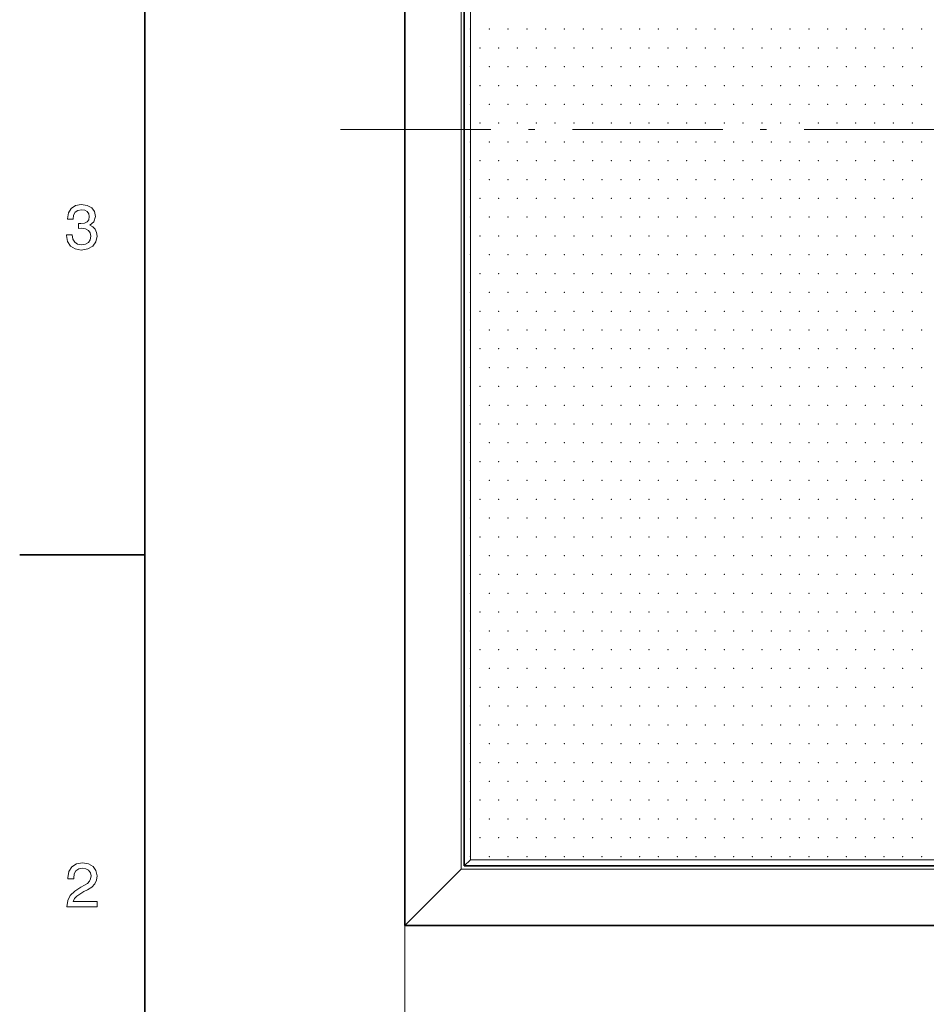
# Model space of a CAD drawing. Extents: x 0 to 354, y 0 to 250.
# Tile 2 of 14: x 0 to 72, y 89 to 168. Entities that reach past the tile are written whole.
import ezdxf

# ---------------------------------------------------------------- set-up
doc = ezdxf.new("R2010")
doc.units = 0
doc.linetypes.add('DASHDOT', pattern=[18.5, 12, -3, 0.5, -3])

msp = doc.modelspace()

# ---------------------------------------------------------------- linework, layer by layer
at = {"color": 7, "lineweight": 35}
for p, q in [((10, 240), (10, 10)), ((30.724258, 222.439438), (30.724258, 95.439438)), ((35.474258, 100.189438), (35.474258, 217.689438)), ((35.474258, 100.189438), (123.724258, 100.189438)), ((30.724258, 95.439438), (128.224258, 95.439438))]:
    msp.add_line(p, q, dxfattribs=at)
at = {"color": 7, "lineweight": 13}
for p, q in [((35.224258, 217.939438), (35.224258, 99.939438)), ((35.974258, 217.189438), (35.974258, 100.689438)), ((35.974258, 100.689438), (123.474258, 100.689438)), ((35.224258, 99.939438), (123.724258, 99.939438))]:
    msp.add_line(p, q, dxfattribs=at)
at = {"color": 7, "linetype": 'DASHDOT', "lineweight": 13}
msp.add_line((25.602386, 158.939438), (133.34613, 158.939438), dxfattribs=at)
at = {"color": 7, "lineweight": 35, "ltscale": 0.25}
msp.add_line((10, 125), (0, 125), dxfattribs=at)
at = {"color": 7, "lineweight": 35, "ltscale": 0.017678}
msp.add_line((35.974258, 100.689438), (35.474258, 100.189438), dxfattribs=at)
at = {"color": 7, "lineweight": 35, "ltscale": 0.159099}
msp.add_line((35.224258, 99.939438), (30.724258, 95.439438), dxfattribs=at)
at = {"color": 7, "lineweight": 13, "ltscale": 0.378402}
msp.add_line((30.724258, 95.439438), (30.724258, 80.30336), dxfattribs=at)
at = {"color": 7, "lineweight": 13}
for points in [[(3.729107, 150.51622), (3.729107, 150.480911), (3.809798, 149.996765), (4.04683, 149.633652), (4.420029, 149.401657), (4.914265, 149.315933), (5.438761, 149.401657), (5.832132, 149.623566), (6.084294, 149.976593), (6.175072, 150.430481), (6.134727, 150.728027), (6.023775, 150.970108), (5.842219, 151.156708), (5.600144, 151.292877), (5.927954, 151.565216), (6.043948, 151.998932), (5.9683, 152.392303), (5.751441, 152.68985), (5.398415, 152.87645), (4.914265, 152.942017), (4.460375, 152.861313), (4.112392, 152.63942), (3.885447, 152.286392), (3.809798, 151.817368), (3.809798, 151.782074), (4.258646, 151.782074), (4.298991, 152.104828), (4.430115, 152.336823), (4.641931, 152.478027), (4.939481, 152.528473), (5.201729, 152.488113), (5.393372, 152.382217), (5.509366, 152.210739), (5.554755, 151.97876), (5.509366, 151.731628), (5.388329, 151.565216), (5.176513, 151.46434), (4.889049, 151.434082), (4.692363, 151.439133), (4.692363, 151.04071), (4.939481, 151.050797), (5.257205, 151.005417), (5.494236, 150.884369), (5.635447, 150.687683), (5.685879, 150.430481), (5.630404, 150.13797), (5.48415, 149.921112), (5.252162, 149.784943), (4.944524, 149.739563), (4.626801, 149.789993), (4.394813, 149.941284), (4.248559, 150.183365), (4.193084, 150.51622)], [(3.769452, 96.916786), (6.175072, 96.916786), (6.175072, 97.350502), (4.273775, 97.350502), (4.379683, 97.587532), (4.561239, 97.784218), (5.121037, 98.142288), (5.418588, 98.293587), (5.751441, 98.510445), (5.988473, 98.762604), (6.12464, 99.060158), (6.175072, 99.398056), (6.089337, 99.821686), (5.852305, 100.154541), (5.489193, 100.366356), (5.020173, 100.442001), (4.536023, 100.35627), (4.167868, 100.119232), (3.930836, 99.740997), (3.850144, 99.241714), (3.850144, 99.171112), (4.309078, 99.171112), (4.309078, 99.211456), (4.354467, 99.554398), (4.490634, 99.806557), (4.707493, 99.967941), (4.994957, 100.023415), (5.287464, 99.972984), (5.504323, 99.846901), (5.645533, 99.650215), (5.695965, 99.403099), (5.660663, 99.171112), (5.564841, 98.974426), (5.403458, 98.802956), (5.181556, 98.651657), (4.884006, 98.490273), (4.38977, 98.177589), (4.041787, 97.844742), (3.835014, 97.441284), (3.769452, 96.931915)]]:
    msp.add_lwpolyline(points, close=True, dxfattribs=at)
at = {"color": 7, "lineweight": 5}
for p in [(35.974258, 166.939438), (37.474258, 166.939438), (38.974258, 166.939438), (40.474258, 166.939438), (41.974258, 166.939438), (43.474258, 166.939438), (44.974258, 166.939438), (46.474258, 166.939438), (47.974258, 166.939438), (49.474258, 166.939438), (50.974258, 166.939438), (52.474258, 166.939438), (53.974258, 166.939438), (55.474258, 166.939438), (56.974258, 166.939438), (58.474258, 166.939438), (59.974258, 166.939438), (61.474258, 166.939438), (62.974258, 166.939438), (64.474258, 166.939438), (65.974258, 166.939438), (67.474258, 166.939438), (68.974258, 166.939438), (70.474258, 166.939438), (71.974258, 166.939438), (36.724258, 165.439438), (38.224258, 165.439438), (39.724258, 165.439438), (41.224258, 165.439438), (42.724258, 165.439438), (44.224258, 165.439438), (45.724258, 165.439438), (47.224258, 165.439438), (48.724258, 165.439438), (50.224258, 165.439438), (51.724258, 165.439438), (53.224258, 165.439438), (54.724258, 165.439438), (56.224258, 165.439438), (57.724258, 165.439438), (59.224258, 165.439438), (60.724258, 165.439438), (62.224258, 165.439438), (63.724258, 165.439438), (65.224258, 165.439438), (66.724258, 165.439438), (68.224258, 165.439438), (69.724258, 165.439438), (71.224258, 165.439438), (35.974258, 163.939438), (37.474258, 163.939438), (38.974258, 163.939438), (40.474258, 163.939438), (41.974258, 163.939438), (43.474258, 163.939438), (44.974258, 163.939438), (46.474258, 163.939438), (47.974258, 163.939438), (49.474258, 163.939438), (50.974258, 163.939438), (52.474258, 163.939438), (53.974258, 163.939438), (55.474258, 163.939438), (56.974258, 163.939438), (58.474258, 163.939438), (59.974258, 163.939438), (61.474258, 163.939438), (62.974258, 163.939438), (64.474258, 163.939438), (65.974258, 163.939438), (67.474258, 163.939438), (68.974258, 163.939438), (70.474258, 163.939438), (71.974258, 163.939438), (36.724258, 162.439438), (38.224258, 162.439438), (39.724258, 162.439438), (41.224258, 162.439438), (42.724258, 162.439438), (44.224258, 162.439438), (45.724258, 162.439438), (47.224258, 162.439438), (48.724258, 162.439438), (50.224258, 162.439438), (51.724258, 162.439438), (53.224258, 162.439438), (54.724258, 162.439438), (56.224258, 162.439438), (57.724258, 162.439438), (59.224258, 162.439438), (60.724258, 162.439438), (62.224258, 162.439438), (63.724258, 162.439438), (65.224258, 162.439438), (66.724258, 162.439438), (68.224258, 162.439438), (69.724258, 162.439438), (71.224258, 162.439438), (35.974258, 160.939438), (37.474258, 160.939438), (38.974258, 160.939438), (40.474258, 160.939438), (41.974258, 160.939438), (43.474258, 160.939438), (44.974258, 160.939438), (46.474258, 160.939438), (47.974258, 160.939438), (49.474258, 160.939438), (50.974258, 160.939438), (52.474258, 160.939438), (53.974258, 160.939438), (55.474258, 160.939438), (56.974258, 160.939438), (58.474258, 160.939438), (59.974258, 160.939438), (61.474258, 160.939438), (62.974258, 160.939438), (64.474258, 160.939438), (65.974258, 160.939438), (67.474258, 160.939438), (68.974258, 160.939438), (70.474258, 160.939438), (71.974258, 160.939438), (36.724258, 159.439438), (38.224258, 159.439438), (39.724258, 159.439438), (41.224258, 159.439438), (42.724258, 159.439438), (44.224258, 159.439438), (45.724258, 159.439438), (47.224258, 159.439438), (48.724258, 159.439438), (50.224258, 159.439438), (51.724258, 159.439438), (53.224258, 159.439438), (54.724258, 159.439438), (56.224258, 159.439438), (57.724258, 159.439438), (59.224258, 159.439438), (60.724258, 159.439438), (62.224258, 159.439438), (63.724258, 159.439438), (65.224258, 159.439438), (66.724258, 159.439438), (68.224258, 159.439438), (69.724258, 159.439438), (71.224258, 159.439438), (35.974258, 157.939438), (37.474258, 157.939438), (38.974258, 157.939438), (40.474258, 157.939438), (41.974258, 157.939438), (43.474258, 157.939438), (44.974258, 157.939438), (46.474258, 157.939438), (47.974258, 157.939438), (49.474258, 157.939438), (50.974258, 157.939438), (52.474258, 157.939438), (53.974258, 157.939438), (55.474258, 157.939438), (56.974258, 157.939438), (58.474258, 157.939438), (59.974258, 157.939438), (61.474258, 157.939438), (62.974258, 157.939438), (64.474258, 157.939438), (65.974258, 157.939438), (67.474258, 157.939438), (68.974258, 157.939438), (70.474258, 157.939438), (71.974258, 157.939438), (36.724258, 156.439438), (38.224258, 156.439438), (39.724258, 156.439438), (41.224258, 156.439438), (42.724258, 156.439438), (44.224258, 156.439438), (45.724258, 156.439438), (47.224258, 156.439438), (48.724258, 156.439438), (50.224258, 156.439438), (51.724258, 156.439438), (53.224258, 156.439438), (54.724258, 156.439438), (56.224258, 156.439438), (57.724258, 156.439438), (59.224258, 156.439438), (60.724258, 156.439438), (62.224258, 156.439438), (63.724258, 156.439438), (65.224258, 156.439438), (66.724258, 156.439438), (68.224258, 156.439438), (69.724258, 156.439438), (71.224258, 156.439438), (35.974258, 154.939438), (37.474258, 154.939438), (38.974258, 154.939438), (40.474258, 154.939438), (41.974258, 154.939438), (43.474258, 154.939438), (44.974258, 154.939438), (46.474258, 154.939438), (47.974258, 154.939438), (49.474258, 154.939438), (50.974258, 154.939438), (52.474258, 154.939438), (53.974258, 154.939438), (55.474258, 154.939438), (56.974258, 154.939438), (58.474258, 154.939438), (59.974258, 154.939438), (61.474258, 154.939438), (62.974258, 154.939438), (64.474258, 154.939438), (65.974258, 154.939438), (67.474258, 154.939438), (68.974258, 154.939438), (70.474258, 154.939438), (71.974258, 154.939438), (36.724258, 153.439438), (38.224258, 153.439438), (39.724258, 153.439438), (41.224258, 153.439438), (42.724258, 153.439438), (44.224258, 153.439438), (45.724258, 153.439438), (47.224258, 153.439438), (48.724258, 153.439438), (50.224258, 153.439438), (51.724258, 153.439438), (53.224258, 153.439438), (54.724258, 153.439438), (56.224258, 153.439438), (57.724258, 153.439438), (59.224258, 153.439438), (60.724258, 153.439438), (62.224258, 153.439438), (63.724258, 153.439438), (65.224258, 153.439438), (66.724258, 153.439438), (68.224258, 153.439438), (69.724258, 153.439438), (71.224258, 153.439438), (35.974258, 151.939438), (37.474258, 151.939438), (38.974258, 151.939438), (40.474258, 151.939438), (41.974258, 151.939438), (43.474258, 151.939438), (44.974258, 151.939438), (46.474258, 151.939438), (47.974258, 151.939438), (49.474258, 151.939438), (50.974258, 151.939438), (52.474258, 151.939438), (53.974258, 151.939438), (55.474258, 151.939438), (56.974258, 151.939438), (58.474258, 151.939438), (59.974258, 151.939438), (61.474258, 151.939438), (62.974258, 151.939438), (64.474258, 151.939438), (65.974258, 151.939438), (67.474258, 151.939438), (68.974258, 151.939438), (70.474258, 151.939438), (71.974258, 151.939438), (36.724258, 150.439438), (38.224258, 150.439438), (39.724258, 150.439438), (41.224258, 150.439438), (42.724258, 150.439438), (44.224258, 150.439438), (45.724258, 150.439438), (47.224258, 150.439438), (48.724258, 150.439438), (50.224258, 150.439438), (51.724258, 150.439438), (53.224258, 150.439438), (54.724258, 150.439438), (56.224258, 150.439438), (57.724258, 150.439438), (59.224258, 150.439438), (60.724258, 150.439438), (62.224258, 150.439438), (63.724258, 150.439438), (65.224258, 150.439438), (66.724258, 150.439438), (68.224258, 150.439438), (69.724258, 150.439438), (71.224258, 150.439438), (35.974258, 148.939438), (37.474258, 148.939438), (38.974258, 148.939438), (40.474258, 148.939438), (41.974258, 148.939438), (43.474258, 148.939438), (44.974258, 148.939438), (46.474258, 148.939438), (47.974258, 148.939438), (49.474258, 148.939438), (50.974258, 148.939438), (52.474258, 148.939438), (53.974258, 148.939438), (55.474258, 148.939438), (56.974258, 148.939438), (58.474258, 148.939438), (59.974258, 148.939438), (61.474258, 148.939438), (62.974258, 148.939438), (64.474258, 148.939438), (65.974258, 148.939438), (67.474258, 148.939438), (68.974258, 148.939438), (70.474258, 148.939438), (71.974258, 148.939438), (36.724258, 147.439438), (38.224258, 147.439438), (39.724258, 147.439438), (41.224258, 147.439438), (42.724258, 147.439438), (44.224258, 147.439438), (45.724258, 147.439438), (47.224258, 147.439438), (48.724258, 147.439438), (50.224258, 147.439438), (51.724258, 147.439438), (53.224258, 147.439438), (54.724258, 147.439438), (56.224258, 147.439438), (57.724258, 147.439438), (59.224258, 147.439438), (60.724258, 147.439438), (62.224258, 147.439438), (63.724258, 147.439438), (65.224258, 147.439438), (66.724258, 147.439438), (68.224258, 147.439438), (69.724258, 147.439438), (71.224258, 147.439438), (35.974258, 145.939438), (37.474258, 145.939438), (38.974258, 145.939438), (40.474258, 145.939438), (41.974258, 145.939438), (43.474258, 145.939438), (44.974258, 145.939438), (46.474258, 145.939438), (47.974258, 145.939438), (49.474258, 145.939438), (50.974258, 145.939438), (52.474258, 145.939438), (53.974258, 145.939438), (55.474258, 145.939438), (56.974258, 145.939438), (58.474258, 145.939438), (59.974258, 145.939438), (61.474258, 145.939438), (62.974258, 145.939438), (64.474258, 145.939438), (65.974258, 145.939438), (67.474258, 145.939438), (68.974258, 145.939438), (70.474258, 145.939438), (71.974258, 145.939438), (36.724258, 144.439438), (38.224258, 144.439438), (39.724258, 144.439438), (41.224258, 144.439438), (42.724258, 144.439438), (44.224258, 144.439438), (45.724258, 144.439438), (47.224258, 144.439438), (48.724258, 144.439438), (50.224258, 144.439438), (51.724258, 144.439438), (53.224258, 144.439438), (54.724258, 144.439438), (56.224258, 144.439438), (57.724258, 144.439438), (59.224258, 144.439438), (60.724258, 144.439438), (62.224258, 144.439438), (63.724258, 144.439438), (65.224258, 144.439438), (66.724258, 144.439438), (68.224258, 144.439438), (69.724258, 144.439438), (71.224258, 144.439438), (35.974258, 142.939438), (37.474258, 142.939438), (38.974258, 142.939438), (40.474258, 142.939438), (41.974258, 142.939438), (43.474258, 142.939438), (44.974258, 142.939438), (46.474258, 142.939438), (47.974258, 142.939438), (49.474258, 142.939438), (50.974258, 142.939438), (52.474258, 142.939438), (53.974258, 142.939438), (55.474258, 142.939438), (56.974258, 142.939438), (58.474258, 142.939438), (59.974258, 142.939438), (61.474258, 142.939438), (62.974258, 142.939438), (64.474258, 142.939438), (65.974258, 142.939438), (67.474258, 142.939438), (68.974258, 142.939438), (70.474258, 142.939438), (71.974258, 142.939438), (36.724258, 141.439438), (38.224258, 141.439438), (39.724258, 141.439438), (41.224258, 141.439438), (42.724258, 141.439438), (44.224258, 141.439438), (45.724258, 141.439438), (47.224258, 141.439438), (48.724258, 141.439438), (50.224258, 141.439438), (51.724258, 141.439438), (53.224258, 141.439438), (54.724258, 141.439438), (56.224258, 141.439438), (57.724258, 141.439438), (59.224258, 141.439438), (60.724258, 141.439438), (62.224258, 141.439438), (63.724258, 141.439438), (65.224258, 141.439438), (66.724258, 141.439438), (68.224258, 141.439438), (69.724258, 141.439438), (71.224258, 141.439438), (35.974258, 139.939438), (37.474258, 139.939438), (38.974258, 139.939438), (40.474258, 139.939438), (41.974258, 139.939438), (43.474258, 139.939438), (44.974258, 139.939438), (46.474258, 139.939438), (47.974258, 139.939438), (49.474258, 139.939438), (50.974258, 139.939438), (52.474258, 139.939438), (53.974258, 139.939438), (55.474258, 139.939438), (56.974258, 139.939438), (58.474258, 139.939438), (59.974258, 139.939438), (61.474258, 139.939438), (62.974258, 139.939438), (64.474258, 139.939438), (65.974258, 139.939438), (67.474258, 139.939438), (68.974258, 139.939438), (70.474258, 139.939438), (71.974258, 139.939438), (36.724258, 138.439438), (38.224258, 138.439438), (39.724258, 138.439438), (41.224258, 138.439438), (42.724258, 138.439438), (44.224258, 138.439438), (45.724258, 138.439438), (47.224258, 138.439438), (48.724258, 138.439438), (50.224258, 138.439438), (51.724258, 138.439438), (53.224258, 138.439438), (54.724258, 138.439438), (56.224258, 138.439438), (57.724258, 138.439438), (59.224258, 138.439438), (60.724258, 138.439438), (62.224258, 138.439438), (63.724258, 138.439438), (65.224258, 138.439438), (66.724258, 138.439438), (68.224258, 138.439438), (69.724258, 138.439438), (71.224258, 138.439438), (35.974258, 136.939438), (37.474258, 136.939438), (38.974258, 136.939438), (40.474258, 136.939438), (41.974258, 136.939438), (43.474258, 136.939438), (44.974258, 136.939438), (46.474258, 136.939438), (47.974258, 136.939438), (49.474258, 136.939438), (50.974258, 136.939438), (52.474258, 136.939438), (53.974258, 136.939438), (55.474258, 136.939438), (56.974258, 136.939438), (58.474258, 136.939438), (59.974258, 136.939438), (61.474258, 136.939438), (62.974258, 136.939438), (64.474258, 136.939438), (65.974258, 136.939438), (67.474258, 136.939438), (68.974258, 136.939438), (70.474258, 136.939438), (71.974258, 136.939438), (36.724258, 135.439438), (38.224258, 135.439438), (39.724258, 135.439438), (41.224258, 135.439438), (42.724258, 135.439438), (44.224258, 135.439438), (45.724258, 135.439438), (47.224258, 135.439438), (48.724258, 135.439438), (50.224258, 135.439438), (51.724258, 135.439438), (53.224258, 135.439438), (54.724258, 135.439438), (56.224258, 135.439438), (57.724258, 135.439438), (59.224258, 135.439438), (60.724258, 135.439438), (62.224258, 135.439438), (63.724258, 135.439438), (65.224258, 135.439438), (66.724258, 135.439438), (68.224258, 135.439438), (69.724258, 135.439438), (71.224258, 135.439438), (35.974258, 133.939438), (37.474258, 133.939438), (38.974258, 133.939438), (40.474258, 133.939438), (41.974258, 133.939438), (43.474258, 133.939438), (44.974258, 133.939438), (46.474258, 133.939438), (47.974258, 133.939438), (49.474258, 133.939438), (50.974258, 133.939438), (52.474258, 133.939438), (53.974258, 133.939438), (55.474258, 133.939438), (56.974258, 133.939438), (58.474258, 133.939438), (59.974258, 133.939438), (61.474258, 133.939438), (62.974258, 133.939438), (64.474258, 133.939438), (65.974258, 133.939438), (67.474258, 133.939438), (68.974258, 133.939438), (70.474258, 133.939438), (71.974258, 133.939438), (36.724258, 132.439438), (38.224258, 132.439438), (39.724258, 132.439438), (41.224258, 132.439438), (42.724258, 132.439438), (44.224258, 132.439438), (45.724258, 132.439438), (47.224258, 132.439438), (48.724258, 132.439438), (50.224258, 132.439438), (51.724258, 132.439438), (53.224258, 132.439438), (54.724258, 132.439438), (56.224258, 132.439438), (57.724258, 132.439438), (59.224258, 132.439438), (60.724258, 132.439438), (62.224258, 132.439438), (63.724258, 132.439438), (65.224258, 132.439438), (66.724258, 132.439438), (68.224258, 132.439438), (69.724258, 132.439438), (71.224258, 132.439438), (35.974258, 130.939438), (37.474258, 130.939438), (38.974258, 130.939438), (40.474258, 130.939438), (41.974258, 130.939438), (43.474258, 130.939438), (44.974258, 130.939438), (46.474258, 130.939438), (47.974258, 130.939438), (49.474258, 130.939438), (50.974258, 130.939438), (52.474258, 130.939438), (53.974258, 130.939438), (55.474258, 130.939438), (56.974258, 130.939438), (58.474258, 130.939438), (59.974258, 130.939438), (61.474258, 130.939438), (62.974258, 130.939438), (64.474258, 130.939438), (65.974258, 130.939438), (67.474258, 130.939438), (68.974258, 130.939438), (70.474258, 130.939438), (71.974258, 130.939438), (36.724258, 129.439438), (38.224258, 129.439438), (39.724258, 129.439438), (41.224258, 129.439438), (42.724258, 129.439438), (44.224258, 129.439438), (45.724258, 129.439438), (47.224258, 129.439438), (48.724258, 129.439438), (50.224258, 129.439438), (51.724258, 129.439438), (53.224258, 129.439438), (54.724258, 129.439438), (56.224258, 129.439438), (57.724258, 129.439438), (59.224258, 129.439438), (60.724258, 129.439438), (62.224258, 129.439438), (63.724258, 129.439438), (65.224258, 129.439438), (66.724258, 129.439438), (68.224258, 129.439438), (69.724258, 129.439438), (71.224258, 129.439438), (35.974258, 127.939438), (37.474258, 127.939438), (38.974258, 127.939438), (40.474258, 127.939438), (41.974258, 127.939438), (43.474258, 127.939438), (44.974258, 127.939438), (46.474258, 127.939438), (47.974258, 127.939438), (49.474258, 127.939438), (50.974258, 127.939438), (52.474258, 127.939438), (53.974258, 127.939438), (55.474258, 127.939438), (56.974258, 127.939438), (58.474258, 127.939438), (59.974258, 127.939438), (61.474258, 127.939438), (62.974258, 127.939438), (64.474258, 127.939438), (65.974258, 127.939438), (67.474258, 127.939438), (68.974258, 127.939438), (70.474258, 127.939438), (71.974258, 127.939438), (36.724258, 126.439438), (38.224258, 126.439438), (39.724258, 126.439438), (41.224258, 126.439438), (42.724258, 126.439438), (44.224258, 126.439438), (45.724258, 126.439438), (47.224258, 126.439438), (48.724258, 126.439438), (50.224258, 126.439438), (51.724258, 126.439438), (53.224258, 126.439438), (54.724258, 126.439438), (56.224258, 126.439438), (57.724258, 126.439438), (59.224258, 126.439438), (60.724258, 126.439438), (62.224258, 126.439438), (63.724258, 126.439438), (65.224258, 126.439438), (66.724258, 126.439438), (68.224258, 126.439438), (69.724258, 126.439438), (71.224258, 126.439438), (35.974258, 124.939438), (37.474258, 124.939438), (38.974258, 124.939438), (40.474258, 124.939438), (41.974258, 124.939438), (43.474258, 124.939438), (44.974258, 124.939438), (46.474258, 124.939438), (47.974258, 124.939438), (49.474258, 124.939438), (50.974258, 124.939438), (52.474258, 124.939438), (53.974258, 124.939438), (55.474258, 124.939438), (56.974258, 124.939438), (58.474258, 124.939438), (59.974258, 124.939438), (61.474258, 124.939438), (62.974258, 124.939438), (64.474258, 124.939438), (65.974258, 124.939438), (67.474258, 124.939438), (68.974258, 124.939438), (70.474258, 124.939438), (71.974258, 124.939438), (36.724258, 123.439438), (38.224258, 123.439438), (39.724258, 123.439438), (41.224258, 123.439438), (42.724258, 123.439438), (44.224258, 123.439438), (45.724258, 123.439438), (47.224258, 123.439438), (48.724258, 123.439438), (50.224258, 123.439438), (51.724258, 123.439438), (53.224258, 123.439438), (54.724258, 123.439438), (56.224258, 123.439438), (57.724258, 123.439438), (59.224258, 123.439438), (60.724258, 123.439438), (62.224258, 123.439438), (63.724258, 123.439438), (65.224258, 123.439438), (66.724258, 123.439438), (68.224258, 123.439438), (69.724258, 123.439438), (71.224258, 123.439438), (35.974258, 121.939438), (37.474258, 121.939438), (38.974258, 121.939438), (40.474258, 121.939438), (41.974258, 121.939438), (43.474258, 121.939438), (44.974258, 121.939438), (46.474258, 121.939438), (47.974258, 121.939438), (49.474258, 121.939438), (50.974258, 121.939438), (52.474258, 121.939438), (53.974258, 121.939438), (55.474258, 121.939438), (56.974258, 121.939438), (58.474258, 121.939438), (59.974258, 121.939438), (61.474258, 121.939438), (62.974258, 121.939438), (64.474258, 121.939438), (65.974258, 121.939438), (67.474258, 121.939438), (68.974258, 121.939438), (70.474258, 121.939438), (71.974258, 121.939438), (36.724258, 120.439438), (38.224258, 120.439438), (39.724258, 120.439438), (41.224258, 120.439438), (42.724258, 120.439438), (44.224258, 120.439438), (45.724258, 120.439438), (47.224258, 120.439438), (48.724258, 120.439438), (50.224258, 120.439438), (51.724258, 120.439438), (53.224258, 120.439438), (54.724258, 120.439438), (56.224258, 120.439438), (57.724258, 120.439438), (59.224258, 120.439438), (60.724258, 120.439438), (62.224258, 120.439438), (63.724258, 120.439438), (65.224258, 120.439438), (66.724258, 120.439438), (68.224258, 120.439438), (69.724258, 120.439438), (71.224258, 120.439438), (35.974258, 118.939438), (37.474258, 118.939438), (38.974258, 118.939438), (40.474258, 118.939438), (41.974258, 118.939438), (43.474258, 118.939438), (44.974258, 118.939438), (46.474258, 118.939438), (47.974258, 118.939438), (49.474258, 118.939438), (50.974258, 118.939438), (52.474258, 118.939438), (53.974258, 118.939438), (55.474258, 118.939438), (56.974258, 118.939438), (58.474258, 118.939438), (59.974258, 118.939438), (61.474258, 118.939438), (62.974258, 118.939438), (64.474258, 118.939438), (65.974258, 118.939438), (67.474258, 118.939438), (68.974258, 118.939438), (70.474258, 118.939438), (71.974258, 118.939438), (36.724258, 117.439438), (38.224258, 117.439438), (39.724258, 117.439438), (41.224258, 117.439438), (42.724258, 117.439438), (44.224258, 117.439438), (45.724258, 117.439438), (47.224258, 117.439438), (48.724258, 117.439438), (50.224258, 117.439438), (51.724258, 117.439438), (53.224258, 117.439438), (54.724258, 117.439438), (56.224258, 117.439438), (57.724258, 117.439438), (59.224258, 117.439438), (60.724258, 117.439438), (62.224258, 117.439438), (63.724258, 117.439438), (65.224258, 117.439438), (66.724258, 117.439438), (68.224258, 117.439438), (69.724258, 117.439438), (71.224258, 117.439438), (35.974258, 115.939438), (37.474258, 115.939438), (38.974258, 115.939438), (40.474258, 115.939438), (41.974258, 115.939438), (43.474258, 115.939438), (44.974258, 115.939438), (46.474258, 115.939438), (47.974258, 115.939438), (49.474258, 115.939438), (50.974258, 115.939438), (52.474258, 115.939438), (53.974258, 115.939438), (55.474258, 115.939438), (56.974258, 115.939438), (58.474258, 115.939438), (59.974258, 115.939438), (61.474258, 115.939438), (62.974258, 115.939438), (64.474258, 115.939438), (65.974258, 115.939438), (67.474258, 115.939438), (68.974258, 115.939438), (70.474258, 115.939438), (71.974258, 115.939438), (36.724258, 114.439438), (38.224258, 114.439438), (39.724258, 114.439438), (41.224258, 114.439438), (42.724258, 114.439438), (44.224258, 114.439438), (45.724258, 114.439438), (47.224258, 114.439438), (48.724258, 114.439438), (50.224258, 114.439438), (51.724258, 114.439438), (53.224258, 114.439438), (54.724258, 114.439438), (56.224258, 114.439438), (57.724258, 114.439438), (59.224258, 114.439438), (60.724258, 114.439438), (62.224258, 114.439438), (63.724258, 114.439438), (65.224258, 114.439438), (66.724258, 114.439438), (68.224258, 114.439438), (69.724258, 114.439438), (71.224258, 114.439438), (35.974258, 112.939438), (37.474258, 112.939438), (38.974258, 112.939438), (40.474258, 112.939438), (41.974258, 112.939438), (43.474258, 112.939438), (44.974258, 112.939438), (46.474258, 112.939438), (47.974258, 112.939438), (49.474258, 112.939438), (50.974258, 112.939438), (52.474258, 112.939438), (53.974258, 112.939438), (55.474258, 112.939438), (56.974258, 112.939438), (58.474258, 112.939438), (59.974258, 112.939438), (61.474258, 112.939438), (62.974258, 112.939438), (64.474258, 112.939438), (65.974258, 112.939438), (67.474258, 112.939438), (68.974258, 112.939438), (70.474258, 112.939438), (71.974258, 112.939438), (36.724258, 111.439438), (38.224258, 111.439438), (39.724258, 111.439438), (41.224258, 111.439438), (42.724258, 111.439438), (44.224258, 111.439438), (45.724258, 111.439438), (47.224258, 111.439438), (48.724258, 111.439438), (50.224258, 111.439438), (51.724258, 111.439438), (53.224258, 111.439438), (54.724258, 111.439438), (56.224258, 111.439438), (57.724258, 111.439438), (59.224258, 111.439438), (60.724258, 111.439438), (62.224258, 111.439438), (63.724258, 111.439438), (65.224258, 111.439438), (66.724258, 111.439438), (68.224258, 111.439438), (69.724258, 111.439438), (71.224258, 111.439438), (35.974258, 109.939438), (37.474258, 109.939438), (38.974258, 109.939438), (40.474258, 109.939438), (41.974258, 109.939438), (43.474258, 109.939438), (44.974258, 109.939438), (46.474258, 109.939438), (47.974258, 109.939438), (49.474258, 109.939438), (50.974258, 109.939438), (52.474258, 109.939438), (53.974258, 109.939438), (55.474258, 109.939438), (56.974258, 109.939438), (58.474258, 109.939438), (59.974258, 109.939438), (61.474258, 109.939438), (62.974258, 109.939438), (64.474258, 109.939438), (65.974258, 109.939438), (67.474258, 109.939438), (68.974258, 109.939438), (70.474258, 109.939438), (71.974258, 109.939438), (36.724258, 108.439438), (38.224258, 108.439438), (39.724258, 108.439438), (41.224258, 108.439438), (42.724258, 108.439438), (44.224258, 108.439438), (45.724258, 108.439438), (47.224258, 108.439438), (48.724258, 108.439438), (50.224258, 108.439438), (51.724258, 108.439438), (53.224258, 108.439438), (54.724258, 108.439438), (56.224258, 108.439438), (57.724258, 108.439438), (59.224258, 108.439438), (60.724258, 108.439438), (62.224258, 108.439438), (63.724258, 108.439438), (65.224258, 108.439438), (66.724258, 108.439438), (68.224258, 108.439438), (69.724258, 108.439438), (71.224258, 108.439438), (35.974258, 106.939438), (37.474258, 106.939438), (38.974258, 106.939438), (40.474258, 106.939438), (41.974258, 106.939438), (43.474258, 106.939438), (44.974258, 106.939438), (46.474258, 106.939438), (47.974258, 106.939438), (49.474258, 106.939438), (50.974258, 106.939438), (52.474258, 106.939438), (53.974258, 106.939438), (55.474258, 106.939438), (56.974258, 106.939438), (58.474258, 106.939438), (59.974258, 106.939438), (61.474258, 106.939438), (62.974258, 106.939438), (64.474258, 106.939438), (65.974258, 106.939438), (67.474258, 106.939438), (68.974258, 106.939438), (70.474258, 106.939438), (71.974258, 106.939438), (36.724258, 105.439438), (38.224258, 105.439438), (39.724258, 105.439438), (41.224258, 105.439438), (42.724258, 105.439438), (44.224258, 105.439438), (45.724258, 105.439438), (47.224258, 105.439438), (48.724258, 105.439438), (50.224258, 105.439438), (51.724258, 105.439438), (53.224258, 105.439438), (54.724258, 105.439438), (56.224258, 105.439438), (57.724258, 105.439438), (59.224258, 105.439438), (60.724258, 105.439438), (62.224258, 105.439438), (63.724258, 105.439438), (65.224258, 105.439438), (66.724258, 105.439438), (68.224258, 105.439438), (69.724258, 105.439438), (71.224258, 105.439438), (35.974258, 103.939438), (37.474258, 103.939438), (38.974258, 103.939438), (40.474258, 103.939438), (41.974258, 103.939438), (43.474258, 103.939438), (44.974258, 103.939438), (46.474258, 103.939438), (47.974258, 103.939438), (49.474258, 103.939438), (50.974258, 103.939438), (52.474258, 103.939438), (53.974258, 103.939438), (55.474258, 103.939438), (56.974258, 103.939438), (58.474258, 103.939438), (59.974258, 103.939438), (61.474258, 103.939438), (62.974258, 103.939438), (64.474258, 103.939438), (65.974258, 103.939438), (67.474258, 103.939438), (68.974258, 103.939438), (70.474258, 103.939438), (71.974258, 103.939438), (36.724258, 102.439438), (38.224258, 102.439438), (39.724258, 102.439438), (41.224258, 102.439438), (42.724258, 102.439438), (44.224258, 102.439438), (45.724258, 102.439438), (47.224258, 102.439438), (48.724258, 102.439438), (50.224258, 102.439438), (51.724258, 102.439438), (53.224258, 102.439438), (54.724258, 102.439438), (56.224258, 102.439438), (57.724258, 102.439438), (59.224258, 102.439438), (60.724258, 102.439438), (62.224258, 102.439438), (63.724258, 102.439438), (65.224258, 102.439438), (66.724258, 102.439438), (68.224258, 102.439438), (69.724258, 102.439438), (71.224258, 102.439438), (35.974258, 100.939438), (37.474258, 100.939438), (38.974258, 100.939438), (40.474258, 100.939438), (41.974258, 100.939438), (43.474258, 100.939438), (44.974258, 100.939438), (46.474258, 100.939438), (47.974258, 100.939438), (49.474258, 100.939438), (50.974258, 100.939438), (52.474258, 100.939438), (53.974258, 100.939438), (55.474258, 100.939438), (56.974258, 100.939438), (58.474258, 100.939438), (59.974258, 100.939438), (61.474258, 100.939438), (62.974258, 100.939438), (64.474258, 100.939438), (65.974258, 100.939438), (67.474258, 100.939438), (68.974258, 100.939438), (70.474258, 100.939438), (71.974258, 100.939438)]:
    msp.add_point(p, dxfattribs=at)

doc.saveas('drawing.dxf')
